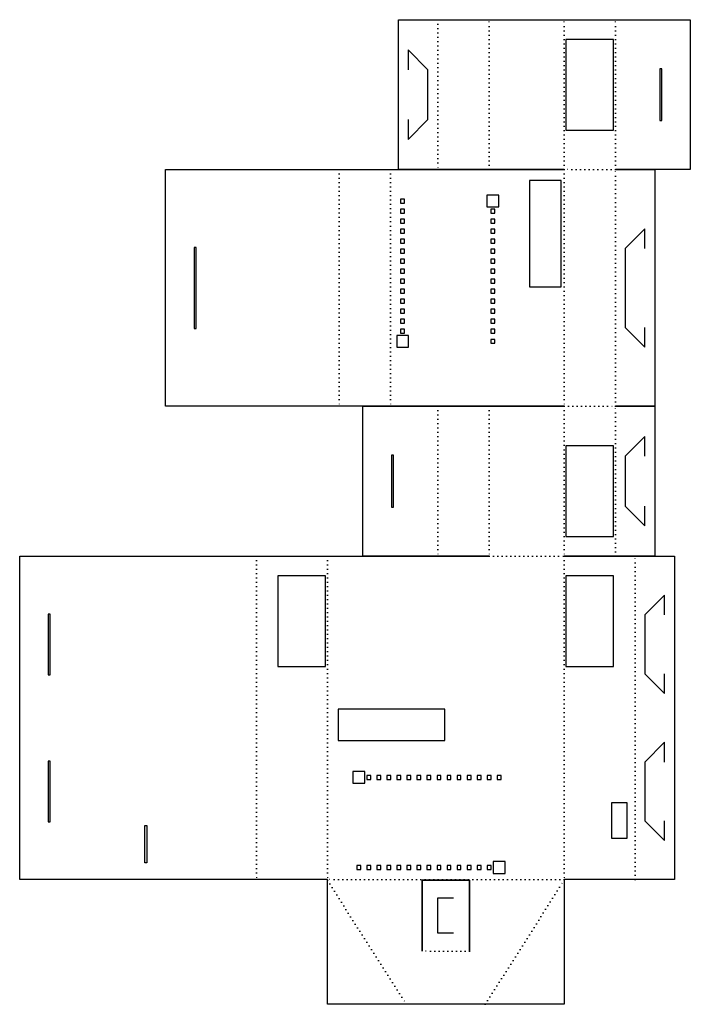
# Model space of a CAD drawing. Extents: x 0 to 170, y 0 to 250.
import ezdxf

# ---------------------------------------------------------------- set-up
doc = ezdxf.new("R2010")
doc.units = 0
doc.linetypes.add('DOTTED', pattern=[1, 0, -1])
for name, color, linetype in [('Cut', 5, 'CONTINUOUS'), ('Fold', 4, 'CONTINUOUS'), ('Pin_temp', 6, 'CONTINUOUS')]:
    doc.layers.add(name, color=color, linetype=linetype)

msp = doc.modelspace()

# ---------------------------------------------------------------- linework, layer by layer
at = {"layer": 'Cut', "color": 5}
for p, q in [((96, 249.6), (106, 249.6)), ((96, 211.6), (96, 249.6)), ((106, 249.6), (119, 249.6)), ((119, 249.6), (138, 249.6)), ((138, 249.6), (151, 249.6)), ((151, 249.6), (170, 249.6)), ((170, 249.6), (170, 211.6)), ((138.46, 244.6), (138.46, 221.6)), ((150.54, 244.6), (138.46, 244.6)), ((150.54, 221.6), (150.54, 244.6)), ((103.5, 236.93), (98.5, 241.93)), ((98.5, 241.93), (98.5, 236.93)), ((162.75, 237.18), (162.25, 237.18)), ((162.25, 237.18), (162.25, 224.02)), ((162.75, 224.02), (162.75, 237.18)), ((103.5, 224.27), (103.5, 236.93)), ((98.5, 224.27), (98.5, 219.27)), ((98.5, 219.27), (103.5, 224.27)), ((162.25, 224.02), (162.75, 224.02)), ((138.46, 221.6), (150.54, 221.6)), ((37, 151.6), (37, 211.6)), ((37, 211.6), (81, 211.6)), ((81, 211.6), (94, 211.6)), ((94, 211.6), (138, 211.6)), ((106, 211.6), (96, 211.6)), ((119, 211.6), (106, 211.6)), ((138, 211.6), (119, 211.6)), ((151, 211.6), (161, 211.6)), ((170, 211.6), (151, 211.6)), ((161, 211.6), (161, 151.6)), ((137.25, 208.85), (129.25, 208.85)), ((129.25, 208.85), (129.25, 181.85)), ((137.25, 181.85), (137.25, 208.85)), ((118.43, 205.13), (118.43, 202.13)), ((121.43, 205.13), (118.43, 205.13)), ((121.43, 202.13), (121.43, 205.13)), ((118.43, 202.13), (121.43, 202.13)), ((158.5, 196.6), (153.5, 191.6)), ((158.5, 191.6), (158.5, 196.6)), ((44.75, 191.85), (44.25, 191.85)), ((44.25, 191.85), (44.25, 171.35)), ((44.75, 171.35), (44.75, 191.85)), ((153.5, 191.6), (153.5, 171.6)), ((129.25, 181.85), (137.25, 181.85)), ((44.25, 171.35), (44.75, 171.35)), ((153.5, 171.6), (158.5, 166.6)), ((158.5, 166.6), (158.5, 171.6)), ((98.57, 169.57), (95.57, 169.57)), ((95.57, 169.57), (95.57, 166.57)), ((98.57, 166.57), (98.57, 169.57)), ((95.57, 166.57), (98.57, 166.57)), ((81, 151.6), (37, 151.6)), ((94, 151.6), (81, 151.6)), ((87, 151.6), (106, 151.6)), ((87, 113.6), (87, 151.6)), ((138, 151.6), (94, 151.6)), ((106, 151.6), (119, 151.6)), ((119, 151.6), (138, 151.6)), ((161, 151.6), (151, 151.6)), ((151, 151.6), (161, 151.6)), ((161, 151.6), (161, 113.6)), ((158.5, 143.93), (153.5, 138.93)), ((158.5, 138.93), (158.5, 143.93)), ((138.46, 141.6), (138.46, 118.6)), ((150.54, 141.6), (138.46, 141.6)), ((150.54, 118.6), (150.54, 141.6)), ((94.25, 139.18), (94.25, 126.02)), ((94.75, 139.18), (94.25, 139.18)), ((94.75, 126.02), (94.75, 139.18)), ((153.5, 138.93), (153.5, 126.27)), ((94.25, 126.02), (94.75, 126.02)), ((153.5, 126.27), (158.5, 121.27)), ((158.5, 121.27), (158.5, 126.27)), ((138.46, 118.6), (150.54, 118.6)), ((0, 31.6), (0, 113.6)), ((0, 113.6), (60, 113.6)), ((60, 113.6), (78, 113.6)), ((78, 113.6), (78, 113.6)), ((78, 113.6), (97, 113.6)), ((106, 113.6), (87, 113.6)), ((97, 113.6), (119, 113.6)), ((119, 113.6), (106, 113.6)), ((138, 113.6), (156, 113.6)), ((151, 113.6), (138, 113.6)), ((138, 113.6), (138, 113.6)), ((161, 113.6), (151, 113.6)), ((156, 113.6), (166, 113.6)), ((166, 113.6), (166, 31.6)), ((65.46, 108.6), (65.46, 85.6)), ((77.54, 108.6), (65.46, 108.6)), ((77.54, 85.6), (77.54, 108.6)), ((150.54, 108.6), (138.46, 108.6)), ((138.46, 108.6), (138.46, 85.6)), ((150.54, 85.6), (150.54, 108.6)), ((163.5, 103.69), (158.5, 98.69)), ((163.5, 98.69), (163.5, 103.69)), ((7.75, 98.94), (7.25, 98.94)), ((7.25, 98.94), (7.25, 83.53)), ((7.75, 83.53), (7.75, 98.94)), ((158.5, 98.69), (158.5, 83.78)), ((65.46, 85.6), (77.54, 85.6)), ((138.46, 85.6), (150.54, 85.6)), ((7.25, 83.53), (7.75, 83.53)), ((158.5, 83.78), (163.5, 78.78)), ((163.5, 78.78), (163.5, 83.78)), ((80.75, 74.85), (80.75, 66.85)), ((107.75, 74.85), (80.75, 74.85)), ((107.75, 66.85), (107.75, 74.85)), ((80.75, 66.85), (107.75, 66.85)), ((163.5, 66.42), (158.5, 61.42)), ((163.5, 61.42), (163.5, 66.42)), ((7.75, 61.67), (7.25, 61.67)), ((7.25, 61.67), (7.25, 46.26)), ((7.75, 46.26), (7.75, 61.67)), ((158.5, 61.42), (158.5, 46.51)), ((84.47, 59.03), (84.47, 56.03)), ((87.47, 59.03), (84.47, 59.03)), ((87.47, 56.03), (87.47, 59.03)), ((84.47, 56.03), (87.47, 56.03)), ((150, 51.1), (150, 42.1)), ((154, 51.1), (150, 51.1)), ((154, 42.1), (154, 51.1)), ((7.25, 46.26), (7.75, 46.26)), ((31.75, 45.35), (32.25, 45.35)), ((31.75, 35.85), (31.75, 45.35)), ((32.25, 45.35), (32.25, 35.85)), ((158.5, 46.51), (163.5, 41.51)), ((163.5, 41.51), (163.5, 46.51)), ((150, 42.1), (154, 42.1)), ((32.25, 35.85), (31.75, 35.85)), ((123.03, 36.17), (120.03, 36.17)), ((120.03, 36.17), (120.03, 33.17)), ((123.03, 33.17), (123.03, 36.17)), ((120.03, 33.17), (123.03, 33.17)), ((24, 31.6), (0, 31.6)), ((0, 31.6), (0, 31.6)), ((36, 31.6), (24, 31.6)), ((60, 31.6), (36, 31.6)), ((60, 31.6), (60, 31.6)), ((78, 31.6), (60, 31.6)), ((78, 31.5), (78, 31.6)), ((78, 0), (78, 31.5)), ((102, 13.5), (102, 31.5)), ((114, 31.5), (102, 31.5)), ((102, 31.5), (114, 31.5)), ((102, 31.5), (102, 13.5)), ((114, 31.5), (114, 13.5)), ((114, 13.5), (114, 31.5)), ((138, 31.6), (138, 31.5)), ((156, 31.6), (138, 31.6)), ((138, 31.5), (138, 0)), ((166, 31.6), (156, 31.6)), ((106, 27), (110, 27)), ((106, 18), (106, 27)), ((110, 18), (106, 18)), ((98, 0), (78, 0)), ((118, 0), (98, 0)), ((138, 0), (118, 0))]:
    msp.add_line(p, q, dxfattribs=at)
at = {"layer": 'Fold', "color": 3, "linetype": 'DOTTED'}
for p, q in [((106, 249.6), (106, 211.6)), ((119, 211.6), (119, 249.6)), ((138, 211.6), (138, 249.6)), ((151, 211.6), (151, 249.6)), ((151, 211.6), (138, 211.6)), ((106, 151.6), (106, 113.6)), ((119, 151.6), (119, 113.6)), ((138, 151.6), (138, 113.6)), ((138, 151.6), (151, 151.6)), ((151, 113.6), (151, 151.6)), ((78, 31.5), (98, 0)), ((118, 0), (138, 31.5))]:
    msp.add_line(p, q, dxfattribs=at)
at = {"layer": 'Fold', "color": 1, "linetype": 'DOTTED'}
for p, q in [((81, 211.6), (81, 151.6)), ((94, 211.6), (94, 151.6)), ((138, 211.6), (138, 151.6)), ((151, 151.6), (151, 211.6)), ((60, 113.6), (60, 31.6)), ((78, 113.6), (78, 31.6)), ((119, 113.6), (138, 113.6)), ((138, 113.6), (138, 31.6)), ((156, 31.6), (156, 113.6)), ((138, 31.6), (78, 31.6)), ((114, 13.5), (102, 13.5))]:
    msp.add_line(p, q, dxfattribs=at)
at = {"layer": 'Pin_temp', "color": 5}
for p, q in [((96.57, 204.13), (96.57, 203.13)), ((97.57, 204.13), (96.57, 204.13)), ((96.57, 203.13), (97.57, 203.13)), ((97.57, 203.13), (97.57, 204.13)), ((97.57, 201.59), (96.57, 201.59)), ((96.57, 201.59), (96.57, 200.59)), ((96.57, 200.59), (97.57, 200.59)), ((97.57, 200.59), (97.57, 201.59)), ((120.43, 201.59), (119.43, 201.59)), ((119.43, 201.59), (119.43, 200.59)), ((119.43, 200.59), (120.43, 200.59)), ((120.43, 200.59), (120.43, 201.59)), ((96.57, 199.05), (96.57, 198.05)), ((97.57, 199.05), (96.57, 199.05)), ((96.57, 198.05), (97.57, 198.05)), ((97.57, 198.05), (97.57, 199.05)), ((119.43, 199.05), (119.43, 198.05)), ((120.43, 199.05), (119.43, 199.05)), ((119.43, 198.05), (120.43, 198.05)), ((120.43, 198.05), (120.43, 199.05)), ((97.57, 196.51), (96.57, 196.51)), ((96.57, 196.51), (96.57, 195.51)), ((96.57, 195.51), (97.57, 195.51)), ((97.57, 195.51), (97.57, 196.51)), ((120.43, 196.51), (119.43, 196.51)), ((119.43, 196.51), (119.43, 195.51)), ((119.43, 195.51), (120.43, 195.51)), ((120.43, 195.51), (120.43, 196.51)), ((96.57, 193.97), (96.57, 192.97)), ((97.57, 193.97), (96.57, 193.97)), ((96.57, 192.97), (97.57, 192.97)), ((97.57, 192.97), (97.57, 193.97)), ((119.43, 193.97), (119.43, 192.97)), ((120.43, 193.97), (119.43, 193.97)), ((119.43, 192.97), (120.43, 192.97)), ((120.43, 192.97), (120.43, 193.97)), ((97.57, 191.43), (96.57, 191.43)), ((96.57, 191.43), (96.57, 190.43)), ((96.57, 190.43), (97.57, 190.43)), ((97.57, 190.43), (97.57, 191.43)), ((120.43, 191.43), (119.43, 191.43)), ((119.43, 191.43), (119.43, 190.43)), ((119.43, 190.43), (120.43, 190.43)), ((120.43, 190.43), (120.43, 191.43)), ((96.57, 188.89), (96.57, 187.89)), ((97.57, 188.89), (96.57, 188.89)), ((96.57, 187.89), (97.57, 187.89)), ((97.57, 187.89), (97.57, 188.89)), ((119.43, 188.89), (119.43, 187.89)), ((120.43, 188.89), (119.43, 188.89)), ((119.43, 187.89), (120.43, 187.89)), ((120.43, 187.89), (120.43, 188.89)), ((97.57, 186.35), (96.57, 186.35)), ((96.57, 186.35), (96.57, 185.35)), ((96.57, 185.35), (97.57, 185.35)), ((97.57, 185.35), (97.57, 186.35)), ((120.43, 186.35), (119.43, 186.35)), ((119.43, 186.35), (119.43, 185.35)), ((119.43, 185.35), (120.43, 185.35)), ((120.43, 185.35), (120.43, 186.35)), ((96.57, 183.81), (96.57, 182.81)), ((97.57, 183.81), (96.57, 183.81)), ((96.57, 182.81), (97.57, 182.81)), ((97.57, 182.81), (97.57, 183.81)), ((119.43, 183.81), (119.43, 182.81)), ((120.43, 183.81), (119.43, 183.81)), ((119.43, 182.81), (120.43, 182.81)), ((120.43, 182.81), (120.43, 183.81)), ((97.57, 181.27), (96.57, 181.27)), ((96.57, 181.27), (96.57, 180.27)), ((96.57, 180.27), (97.57, 180.27)), ((97.57, 180.27), (97.57, 181.27)), ((120.43, 181.27), (119.43, 181.27)), ((119.43, 181.27), (119.43, 180.27)), ((119.43, 180.27), (120.43, 180.27)), ((120.43, 180.27), (120.43, 181.27)), ((96.57, 178.73), (96.57, 177.73)), ((97.57, 178.73), (96.57, 178.73)), ((96.57, 177.73), (97.57, 177.73)), ((97.57, 177.73), (97.57, 178.73)), ((119.43, 178.73), (119.43, 177.73)), ((120.43, 178.73), (119.43, 178.73)), ((119.43, 177.73), (120.43, 177.73)), ((120.43, 177.73), (120.43, 178.73)), ((97.57, 176.19), (96.57, 176.19)), ((96.57, 176.19), (96.57, 175.19)), ((96.57, 175.19), (97.57, 175.19)), ((97.57, 175.19), (97.57, 176.19)), ((120.43, 176.19), (119.43, 176.19)), ((119.43, 176.19), (119.43, 175.19)), ((119.43, 175.19), (120.43, 175.19)), ((120.43, 175.19), (120.43, 176.19)), ((96.57, 173.65), (96.57, 172.65)), ((97.57, 173.65), (96.57, 173.65)), ((96.57, 172.65), (97.57, 172.65)), ((97.57, 172.65), (97.57, 173.65)), ((119.43, 173.65), (119.43, 172.65)), ((120.43, 173.65), (119.43, 173.65)), ((119.43, 172.65), (120.43, 172.65)), ((120.43, 172.65), (120.43, 173.65)), ((97.57, 171.11), (96.57, 171.11)), ((96.57, 171.11), (96.57, 170.11)), ((96.57, 170.11), (97.57, 170.11)), ((97.57, 170.11), (97.57, 171.11)), ((120.43, 171.11), (119.43, 171.11)), ((119.43, 171.11), (119.43, 170.11)), ((119.43, 170.11), (120.43, 170.11)), ((120.43, 170.11), (120.43, 171.11)), ((119.43, 168.57), (119.43, 167.57)), ((120.43, 168.57), (119.43, 168.57)), ((119.43, 167.57), (120.43, 167.57)), ((120.43, 167.57), (120.43, 168.57)), ((88.01, 58.03), (88.01, 57.03)), ((89.01, 58.03), (88.01, 58.03)), ((89.01, 57.03), (89.01, 58.03)), ((90.55, 58.03), (90.55, 57.03)), ((91.55, 58.03), (90.55, 58.03)), ((91.55, 57.03), (91.55, 58.03)), ((93.09, 58.03), (93.09, 57.03)), ((94.09, 58.03), (93.09, 58.03)), ((94.09, 57.03), (94.09, 58.03)), ((95.63, 58.03), (95.63, 57.03)), ((96.63, 58.03), (95.63, 58.03)), ((96.63, 57.03), (96.63, 58.03)), ((98.17, 58.03), (98.17, 57.03)), ((99.17, 58.03), (98.17, 58.03)), ((99.17, 57.03), (99.17, 58.03)), ((100.71, 58.03), (100.71, 57.03)), ((101.71, 58.03), (100.71, 58.03)), ((101.71, 57.03), (101.71, 58.03)), ((103.25, 58.03), (103.25, 57.03)), ((104.25, 58.03), (103.25, 58.03)), ((104.25, 57.03), (104.25, 58.03)), ((105.79, 58.03), (105.79, 57.03)), ((106.79, 58.03), (105.79, 58.03)), ((106.79, 57.03), (106.79, 58.03)), ((108.33, 58.03), (108.33, 57.03)), ((109.33, 58.03), (108.33, 58.03)), ((109.33, 57.03), (109.33, 58.03)), ((111.87, 58.03), (110.87, 58.03)), ((110.87, 58.03), (110.87, 57.03)), ((111.87, 57.03), (111.87, 58.03)), ((114.41, 58.03), (113.41, 58.03)), ((113.41, 58.03), (113.41, 57.03)), ((114.41, 57.03), (114.41, 58.03)), ((115.95, 58.03), (115.95, 57.03)), ((116.95, 58.03), (115.95, 58.03)), ((116.95, 57.03), (116.95, 58.03)), ((119.49, 58.03), (118.49, 58.03)), ((118.49, 58.03), (118.49, 57.03)), ((119.49, 57.03), (119.49, 58.03)), ((122.03, 58.03), (121.03, 58.03)), ((121.03, 58.03), (121.03, 57.03)), ((122.03, 57.03), (122.03, 58.03)), ((88.01, 57.03), (89.01, 57.03)), ((90.55, 57.03), (91.55, 57.03)), ((93.09, 57.03), (94.09, 57.03)), ((95.63, 57.03), (96.63, 57.03)), ((98.17, 57.03), (99.17, 57.03)), ((100.71, 57.03), (101.71, 57.03)), ((103.25, 57.03), (104.25, 57.03)), ((105.79, 57.03), (106.79, 57.03)), ((108.33, 57.03), (109.33, 57.03)), ((110.87, 57.03), (111.87, 57.03)), ((113.41, 57.03), (114.41, 57.03)), ((115.95, 57.03), (116.95, 57.03)), ((118.49, 57.03), (119.49, 57.03)), ((121.03, 57.03), (122.03, 57.03)), ((86.47, 35.17), (85.47, 35.17)), ((85.47, 35.17), (85.47, 34.17)), ((86.47, 34.17), (86.47, 35.17)), ((89.01, 35.17), (88.01, 35.17)), ((88.01, 35.17), (88.01, 34.17)), ((89.01, 34.17), (89.01, 35.17)), ((91.55, 35.17), (90.55, 35.17)), ((90.55, 35.17), (90.55, 34.17)), ((91.55, 34.17), (91.55, 35.17)), ((94.09, 35.17), (93.09, 35.17)), ((93.09, 35.17), (93.09, 34.17)), ((94.09, 34.17), (94.09, 35.17)), ((96.63, 35.17), (95.63, 35.17)), ((95.63, 35.17), (95.63, 34.17)), ((96.63, 34.17), (96.63, 35.17)), ((99.17, 35.17), (98.17, 35.17)), ((98.17, 35.17), (98.17, 34.17)), ((99.17, 34.17), (99.17, 35.17)), ((100.71, 35.17), (100.71, 34.17)), ((101.71, 35.17), (100.71, 35.17)), ((101.71, 34.17), (101.71, 35.17)), ((104.25, 35.17), (103.25, 35.17)), ((103.25, 35.17), (103.25, 34.17)), ((104.25, 34.17), (104.25, 35.17)), ((106.79, 35.17), (105.79, 35.17)), ((105.79, 35.17), (105.79, 34.17)), ((106.79, 34.17), (106.79, 35.17)), ((108.33, 35.17), (108.33, 34.17)), ((109.33, 35.17), (108.33, 35.17)), ((109.33, 34.17), (109.33, 35.17)), ((110.87, 35.17), (110.87, 34.17)), ((111.87, 35.17), (110.87, 35.17)), ((111.87, 34.17), (111.87, 35.17)), ((113.41, 35.17), (113.41, 34.17)), ((114.41, 35.17), (113.41, 35.17)), ((114.41, 34.17), (114.41, 35.17)), ((115.95, 35.17), (115.95, 34.17)), ((116.95, 35.17), (115.95, 35.17)), ((116.95, 34.17), (116.95, 35.17)), ((118.49, 35.17), (118.49, 34.17)), ((119.49, 35.17), (118.49, 35.17)), ((119.49, 34.17), (119.49, 35.17)), ((85.47, 34.17), (86.47, 34.17)), ((88.01, 34.17), (89.01, 34.17)), ((90.55, 34.17), (91.55, 34.17)), ((93.09, 34.17), (94.09, 34.17)), ((95.63, 34.17), (96.63, 34.17)), ((98.17, 34.17), (99.17, 34.17)), ((100.71, 34.17), (101.71, 34.17)), ((103.25, 34.17), (104.25, 34.17)), ((105.79, 34.17), (106.79, 34.17)), ((108.33, 34.17), (109.33, 34.17)), ((110.87, 34.17), (111.87, 34.17)), ((113.41, 34.17), (114.41, 34.17)), ((115.95, 34.17), (116.95, 34.17)), ((118.49, 34.17), (119.49, 34.17))]:
    msp.add_line(p, q, dxfattribs=at)

doc.saveas('drawing.dxf')
